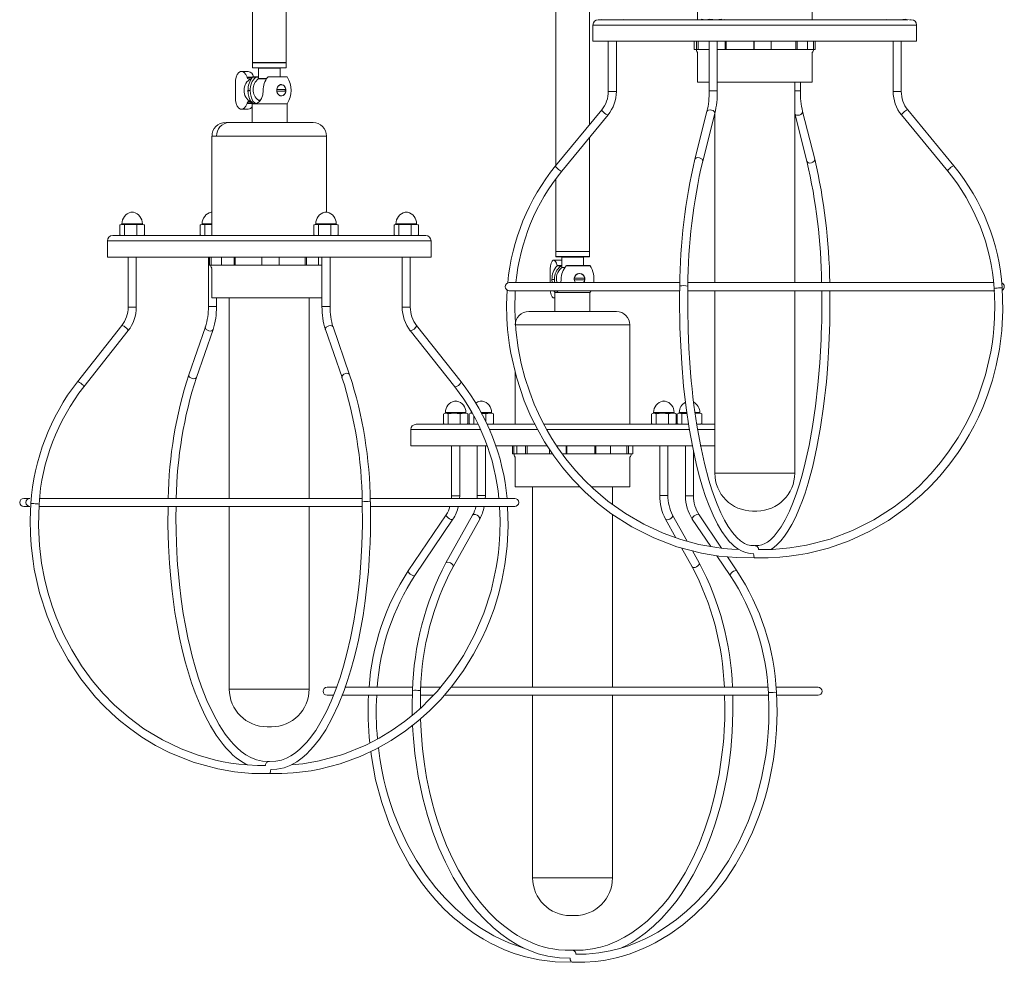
# Model space of a CAD drawing. Header units: millimetres. Extents: x -227 to 656, y -1099 to 55.
# Tile 1 of 5: x -227 to 138, y -1099 to -750. Entities that reach past the tile are written whole.
import ezdxf

# ---------------------------------------------------------------- set-up
doc = ezdxf.new("R2010")
doc.units = ezdxf.units.MM

msp = doc.modelspace()

# ---------------------------------------------------------------- linework, layer by layer
at = {"color": 7, "linetype": 'Continuous', "lineweight": 15}
for p, q in [((-140.37, -535.57), (-140.37, -765.57)), ((-127.87, -765.57), (-127.87, -535.57)), ((-27.91, -535.57), (-27.91, -803.85)), ((-15.41, -788.63), (-15.41, -535.57)), ((24.63, -712.83), (24.63, -749.66)), ((67.13, -749.66), (67.13, -712.83)), ((-14.12, -751.66), (-14.12, -757.66)), ((-12.12, -749.66), (32.23, -749.66)), ((-11.06, -749.61), (-10.89, -749.66)), ((-2.95, -749.66), (-2.78, -749.62)), ((27.62, -749.66), (26.04, -749.5)), ((26.34, -749.61), (26.52, -749.66)), ((29.21, -749.5), (27.62, -749.66)), ((31.43, -749.66), (29.21, -749.5)), ((33.66, -749.5), (31.43, -749.66)), ((32.24, -749.66), (102.65, -749.66)), ((34.46, -749.66), (34.63, -749.62)), ((94.54, -749.61), (94.72, -749.66)), ((101.85, -749.5), (99.63, -749.66)), ((102.49, -749.66), (101.85, -749.5)), ((102.82, -749.6), (102.49, -749.66)), ((102.65, -749.66), (102.82, -749.62)), ((103.28, -749.66), (103.88, -749.66)), ((105.88, -757.66), (105.88, -751.66)), ((105.88, -757.66), (-14.12, -757.66)), ((-8.42, -757.66), (-8.42, -776.23)), ((-5.42, -776.23), (-5.42, -757.66)), ((23.46, -757.66), (23.46, -760.66)), ((24.29, -757.66), (24.29, -760.66)), ((24.95, -760.66), (24.95, -757.66)), ((28.99, -757.66), (28.99, -776.03)), ((31.99, -776.03), (31.99, -757.66)), ((34.91, -757.66), (34.91, -760.66)), ((35.31, -760.66), (35.31, -757.66)), ((45.54, -760.66), (45.54, -757.66)), ((45.63, -757.66), (45.63, -760.66)), ((51.95, -757.66), (51.95, -760.66)), ((61.04, -760.66), (61.04, -757.66)), ((61.56, -757.66), (61.56, -760.66)), ((65.44, -757.66), (65.44, -760.66)), ((67.65, -760.66), (67.65, -757.66)), ((68.31, -757.66), (68.31, -760.66)), ((97.18, -757.66), (97.18, -776.23)), ((100.18, -776.23), (100.18, -757.66)), ((23.46, -760.66), (28.99, -760.66)), ((24.63, -761.88), (24.63, -772.83)), ((31.99, -760.66), (68.31, -760.66)), ((67.13, -772.83), (67.13, -761.88)), ((-127.87, -765.57), (-140.37, -765.57)), ((-140.37, -765.67), (-140.37, -767.47)), ((-127.87, -767.47), (-127.87, -765.67)), ((-141.9, -768.83), (-144.38, -768.83)), ((-127.97, -767.57), (-140.27, -767.57)), ((-138.12, -767.67), (-138.12, -771.52)), ((-130.12, -770.83), (-130.12, -767.67)), ((-146.65, -779.58), (-146.65, -772.09)), ((-142.34, -770.95), (-142.29, -771.11)), ((-141.8, -771.63), (-141.04, -771.63)), ((-139.05, -770.93), (-140.34, -770.93)), ((-140.13, -770.83), (-138.12, -770.83)), ((-134.37, -770.83), (-127.55, -770.83)), ((-129.62, -773.75), (-130.05, -773.75)), ((28.99, -772.83), (24.63, -772.83)), ((67.13, -772.83), (31.99, -772.83)), ((60.68, -847.16), (60.68, -772.83)), ((62.78, -776.03), (62.78, -772.83)), ((-141.98, -775.94), (-141.16, -775.94)), ((-131.34, -775.55), (-127.94, -775.55)), ((-127.94, -776.12), (-131.34, -776.12)), ((-128.18, -776.12), (-128.18, -775.55)), ((-142.29, -780.55), (-142.34, -780.71)), ((-141.04, -780.04), (-141.8, -780.04)), ((-140.5, -780.83), (-140.5, -787.83)), ((-140.5, -780.83), (-127.5, -780.83)), ((-137.47, -779.57), (-138.09, -779.57)), ((-130.05, -777.91), (-129.62, -777.91)), ((-127.5, -787.83), (-127.5, -780.83)), ((-144.38, -782.83), (-141.9, -782.83)), ((-10.84, -783.08), (-27.95, -803.9)), ((28.16, -783.72), (23.67, -801.42)), ((26.58, -802.16), (31.07, -784.46)), ((31.08, -784.41), (31.08, -847.16)), ((60.7, -784.46), (65.19, -802.16)), ((68.1, -801.42), (63.6, -783.72)), ((119.72, -803.9), (102.61, -783.08)), ((-150.09, -787.83), (-117.87, -787.83)), ((-25.63, -805.81), (-8.53, -784.98)), ((100.29, -784.98), (117.4, -805.81)), ((-155.37, -792.83), (-155.37, -829.66)), ((-112.87, -821.03), (-112.87, -792.83)), ((-15.41, -835.57), (-15.41, -793.36)), ((-27.91, -808.79), (-27.91, -835.57)), ((-189.48, -825.76), (-189.48, -829.5)), ((-188.9, -825.6), (-189.23, -825.69)), ((-188.9, -825.6), (-180.96, -825.6)), ((-188.74, -825.29), (-188.74, -825.6)), ((-187.72, -825.76), (-188.6, -825.6)), ((-187.72, -825.76), (-185.45, -825.6)), ((-187.72, -825.76), (-187.72, -829.5)), ((-185.45, -825.6), (-183.18, -825.76)), ((-183.18, -825.76), (-181.78, -825.6)), ((-183.18, -825.76), (-183.18, -829.5)), ((-181.78, -825.6), (-180.39, -825.76)), ((-181.12, -825.6), (-181.12, -825.29)), ((-180.63, -825.69), (-180.96, -825.6)), ((-180.39, -825.76), (-180.64, -825.72)), ((-180.39, -825.76), (-180.39, -829.5)), ((-159.72, -825.76), (-159.72, -829.5)), ((-159.15, -825.6), (-159.48, -825.69)), ((-159.15, -825.6), (-155.37, -825.6)), ((-158.99, -825.29), (-158.99, -825.6)), ((-157.97, -825.76), (-158.85, -825.6)), ((-157.97, -825.76), (-155.7, -825.6)), ((-157.97, -825.76), (-157.97, -829.5)), ((-155.7, -825.6), (-155.37, -825.62)), ((-117.61, -825.76), (-117.61, -829.5)), ((-117.03, -825.6), (-117.36, -825.69)), ((-117.03, -825.6), (-109.1, -825.6)), ((-116.87, -825.29), (-116.87, -825.6)), ((-115.85, -825.76), (-116.73, -825.6)), ((-115.85, -825.76), (-113.58, -825.6)), ((-115.85, -825.76), (-115.85, -829.5)), ((-113.58, -825.6), (-111.31, -825.76)), ((-111.31, -825.76), (-109.92, -825.6)), ((-111.31, -825.76), (-111.31, -829.5)), ((-109.92, -825.6), (-108.52, -825.76)), ((-109.25, -825.6), (-109.25, -825.29)), ((-108.76, -825.69), (-109.1, -825.6)), ((-108.52, -825.76), (-108.77, -825.72)), ((-108.52, -825.76), (-108.52, -829.5)), ((-87.86, -825.76), (-87.86, -829.5)), ((-87.28, -825.6), (-87.61, -825.69)), ((-87.28, -825.6), (-79.35, -825.6)), ((-87.12, -825.29), (-87.12, -825.6)), ((-86.1, -825.76), (-86.98, -825.6)), ((-86.1, -825.76), (-83.83, -825.6)), ((-86.1, -825.76), (-86.1, -829.5)), ((-83.83, -825.6), (-81.56, -825.76)), ((-81.56, -825.76), (-80.16, -825.6)), ((-81.56, -825.76), (-81.56, -829.5)), ((-80.16, -825.6), (-78.77, -825.76)), ((-79.5, -825.6), (-79.5, -825.29)), ((-79.01, -825.69), (-79.35, -825.6)), ((-78.77, -825.76), (-79.02, -825.72)), ((-78.77, -825.76), (-78.77, -829.5)), ((-194.12, -831.66), (-194.12, -837.66)), ((-192.12, -829.66), (-76.12, -829.66)), ((-189.23, -829.57), (-188.9, -829.66)), ((-188.6, -829.66), (-187.72, -829.5)), ((-188.43, -829.66), (-188.43, -829.68)), ((-180.96, -829.66), (-180.63, -829.57)), ((-180.64, -829.54), (-180.39, -829.5)), ((-159.48, -829.57), (-159.15, -829.66)), ((-117.36, -829.57), (-117.03, -829.66)), ((-113.58, -829.66), (-115.85, -829.5)), ((-111.31, -829.5), (-113.58, -829.66)), ((-109.92, -829.66), (-111.31, -829.5)), ((-108.52, -829.5), (-109.92, -829.66)), ((-109.1, -829.66), (-108.76, -829.57)), ((-108.77, -829.54), (-108.52, -829.5)), ((-87.61, -829.57), (-87.28, -829.66)), ((-79.35, -829.66), (-79.01, -829.57)), ((-79.02, -829.54), (-78.77, -829.5)), ((-74.12, -837.66), (-74.12, -831.66)), ((-15.41, -835.57), (-27.91, -835.57)), ((-27.91, -835.67), (-27.91, -837.47)), ((-15.41, -837.47), (-15.41, -835.67)), ((-74.12, -837.66), (-194.12, -837.66)), ((-186.43, -837.66), (-186.43, -856.23)), ((-183.43, -856.23), (-183.43, -837.66)), ((-156.68, -837.66), (-156.68, -856.03)), ((-156.39, -837.66), (-156.39, -840.66)), ((-156.25, -837.66), (-156.25, -840.66)), ((-155.58, -840.66), (-155.58, -837.66)), ((-151.77, -837.66), (-151.77, -840.66)), ((-147.16, -837.66), (-147.16, -840.66)), ((-146.7, -840.66), (-146.7, -837.66)), ((-136.82, -840.66), (-136.82, -837.66)), ((-136.81, -837.66), (-136.81, -840.66)), ((-130.43, -837.66), (-130.43, -840.66)), ((-120.76, -840.66), (-120.76, -837.66)), ((-120.28, -837.66), (-120.28, -840.66)), ((-115.87, -837.66), (-115.87, -840.66)), ((-114.56, -837.66), (-114.56, -856.03)), ((-111.56, -856.03), (-111.56, -837.66)), ((-84.81, -837.66), (-84.81, -856.23)), ((-81.81, -856.23), (-81.81, -837.66)), ((-25.83, -838.83), (-28.65, -838.83)), ((-15.51, -837.57), (-27.81, -837.57)), ((-25.83, -838.83), (-25.66, -838.86)), ((-25.66, -837.67), (-25.66, -841.52)), ((-17.66, -840.83), (-17.66, -837.67)), ((-156.39, -840.66), (-114.56, -840.66)), ((-155.37, -841.88), (-155.37, -852.83)), ((-30.02, -847.16), (-30.02, -842.09)), ((-25.97, -840.93), (-27.43, -840.93)), ((-27.17, -840.83), (-25.66, -840.83)), ((-23.7, -840.83), (-15.28, -840.83)), ((-29.25, -847.16), (-29.3, -845.94)), ((-29.3, -845.94), (-28.37, -845.94)), ((-28.31, -847.16), (-28.37, -845.94)), ((-25.89, -845.94), (-25.97, -847.16)), ((-21.18, -845.55), (-17.16, -845.55)), ((-17.16, -846.12), (-21.03, -846.12)), ((-19.08, -843.75), (-19.35, -843.75)), ((-17.3, -846.12), (-17.3, -845.55)), ((18.07, -847.16), (-45.12, -847.16)), ((-45.12, -850.16), (18.02, -850.16)), ((-15.23, -850.83), (-14.82, -850.16)), ((21.02, -850.16), (134.83, -850.16)), ((134.52, -847.16), (21.08, -847.16)), ((31.08, -850.16), (31.08, -917.83)), ((60.68, -917.83), (60.68, -850.16)), ((-114.56, -852.83), (-155.37, -852.83)), ((-153.68, -856.03), (-153.68, -852.83)), ((-148.92, -852.83), (-148.92, -927.16)), ((-119.32, -927.16), (-119.32, -852.83)), ((-28.65, -852.83), (-28.23, -852.83)), ((-28.23, -850.83), (-28.23, -857.83)), ((-28.23, -850.83), (-15.23, -850.83)), ((-15.23, -857.83), (-15.23, -850.83)), ((-37.91, -857.83), (-5.41, -857.83)), ((-188.77, -863.1), (-205.23, -883.93)), ((-202.88, -885.79), (-186.42, -864.96)), ((-157.79, -863.6), (-163.94, -881.29)), ((-161.1, -882.28), (-154.96, -864.58)), ((-113.29, -864.58), (-107.14, -882.28)), ((-104.31, -881.29), (-110.46, -863.6)), ((-81.83, -864.96), (-65.37, -885.79)), ((-63.01, -883.93), (-79.47, -863.1)), ((-42.91, -862.83), (-0.41, -862.83)), ((-0.41, -899.66), (-0.41, -862.83)), ((-42.91, -880.5), (-42.91, -899.66)), ((-69.55, -895.76), (-69.55, -899.5)), ((-68.99, -895.6), (-69.31, -895.68)), ((-69.3, -895.71), (-68.7, -895.6)), ((-61.05, -895.6), (-68.99, -895.6)), ((-68.83, -895.29), (-68.83, -895.6)), ((-68.7, -895.6), (-67.84, -895.76)), ((-67.84, -895.76), (-65.57, -895.6)), ((-67.84, -895.76), (-67.84, -899.5)), ((-65.57, -895.6), (-63.3, -895.76)), ((-63.3, -895.76), (-61.89, -895.6)), ((-63.3, -895.76), (-63.3, -899.5)), ((-61.21, -895.6), (-61.21, -895.29)), ((-60.73, -895.68), (-61.05, -895.6)), ((-60.48, -895.76), (-60.73, -895.71)), ((-60.48, -895.76), (-60.48, -899.5)), ((-60.03, -895.76), (-60.03, -899.5)), ((-59.46, -895.6), (-59.79, -895.68)), ((-59.78, -895.71), (-59.17, -895.6)), ((-59.46, -895.6), (-58.86, -895.6)), ((-59.29, -894.91), (-59.31, -895.29)), ((-59.31, -895.29), (-59.31, -895.6)), ((-58.32, -896.5), (-58.32, -899.5)), ((-51.53, -895.6), (-55.41, -895.6)), ((-55.39, -895.65), (-53.78, -895.76)), ((-53.78, -895.76), (-52.37, -895.6)), ((-53.78, -895.76), (-53.78, -898.78)), ((-51.69, -895.6), (-51.69, -895.29)), ((-51.21, -895.68), (-51.53, -895.6)), ((-50.96, -895.76), (-51.21, -895.71)), ((-50.96, -895.76), (-50.96, -899.5)), ((7.64, -895.76), (7.64, -899.5)), ((8.21, -895.6), (7.89, -895.68)), ((7.9, -895.71), (8.5, -895.6)), ((16.15, -895.6), (8.21, -895.6)), ((8.37, -895.29), (8.37, -895.6)), ((8.5, -895.6), (9.36, -895.76)), ((9.36, -895.76), (11.63, -895.6)), ((9.36, -895.76), (9.36, -899.5)), ((11.63, -895.6), (13.9, -895.76)), ((13.9, -895.76), (15.31, -895.6)), ((13.9, -895.76), (13.9, -899.5)), ((15.99, -895.6), (15.99, -895.29)), ((16.47, -895.68), (16.15, -895.6)), ((16.72, -895.76), (16.46, -895.71)), ((16.72, -895.76), (16.72, -899.5)), ((17.16, -895.76), (17.16, -899.5)), ((17.73, -895.6), (17.41, -895.68)), ((17.42, -895.71), (18.02, -895.6)), ((17.73, -895.6), (20.73, -895.6)), ((17.89, -895.29), (17.89, -895.6)), ((18.02, -895.6), (18.88, -895.76)), ((18.88, -895.76), (20.74, -895.63)), ((18.88, -895.76), (18.88, -899.5)), ((25.67, -895.6), (23.79, -895.6)), ((23.79, -895.72), (24.83, -895.6)), ((25.51, -895.6), (25.51, -895.29)), ((25.99, -895.68), (25.67, -895.6)), ((26.24, -895.76), (25.98, -895.71)), ((26.24, -895.76), (26.24, -899.5)), ((-79.66, -899.66), (-59.46, -899.66)), ((-69.3, -899.55), (-69.55, -899.5)), ((-69.31, -899.58), (-68.99, -899.66)), ((-61.05, -899.66), (-60.73, -899.58)), ((-60.73, -899.55), (-60.48, -899.5)), ((-59.79, -899.58), (-59.46, -899.66)), ((-59.17, -899.66), (-59.78, -899.55)), ((-59.41, -899.66), (-56.68, -899.66)), ((-58.32, -899.5), (-59.17, -899.66)), ((-56.7, -899.61), (-58.32, -899.5)), ((-53.43, -899.66), (-35.66, -899.66)), ((-51.53, -899.66), (-51.21, -899.58)), ((-51.21, -899.55), (-50.96, -899.5)), ((-32.33, -899.66), (21.35, -899.66)), ((7.9, -899.55), (7.64, -899.5)), ((7.89, -899.58), (8.21, -899.66)), ((16.15, -899.66), (16.47, -899.58)), ((16.46, -899.55), (16.72, -899.5)), ((17.42, -899.55), (17.16, -899.5)), ((17.41, -899.58), (17.73, -899.66)), ((21.15, -899.66), (18.88, -899.5)), ((24.83, -899.66), (24.35, -899.61)), ((24.41, -899.66), (25.67, -899.66)), ((25.67, -899.66), (25.99, -899.58)), ((25.98, -899.55), (26.24, -899.5)), ((26.27, -899.66), (31.08, -899.66)), ((-81.66, -901.66), (-81.66, -907.66)), ((-53.42, -907.66), (-81.66, -907.66)), ((-66.52, -907.66), (-66.52, -926.23)), ((-63.52, -926.23), (-63.52, -907.66)), ((-57, -907.66), (-57, -926.03)), ((-54, -926.03), (-54, -907.66)), ((-31.08, -907.66), (-50.19, -907.66)), ((-43.96, -907.66), (-43.96, -910.66)), ((-43.43, -907.66), (-43.43, -910.66)), ((-42.36, -907.66), (-42.36, -910.66)), ((-39.09, -907.66), (-39.09, -910.66)), ((-38.52, -910.66), (-38.52, -907.66)), ((22.87, -907.66), (-27.54, -907.66)), ((-24.01, -907.66), (-24.01, -910.66)), ((-23.84, -910.66), (-23.84, -907.66)), ((-13.36, -910.66), (-13.36, -907.66)), ((-13.02, -907.66), (-13.02, -910.66)), ((-7.55, -907.66), (-7.55, -910.66)), ((-1.56, -910.66), (-1.56, -907.66)), ((-0.92, -907.66), (-0.92, -910.66)), ((0.65, -907.66), (0.65, -910.66)), ((10.68, -907.66), (10.68, -926.03)), ((13.68, -926.03), (13.68, -907.66)), ((20.2, -907.66), (20.2, -926.23)), ((31.08, -907.66), (25.64, -907.66)), ((-43.96, -910.66), (-29.1, -910.66)), ((-42.91, -911.88), (-42.91, -922.83)), ((-30.19, -909), (-30.19, -910.66)), ((-25.4, -910.66), (0.65, -910.66)), ((-0.41, -922.83), (-0.41, -911.88)), ((23.2, -926.23), (23.2, -909.86)), ((-18.94, -922.83), (-42.91, -922.83)), ((-36.46, -922.83), (-36.46, -997.16)), ((-0.41, -922.83), (-14.68, -922.83)), ((-6.86, -929.35), (-6.86, -922.83)), ((-63.57, -927.16), (-63.52, -926.23)), ((-222.82, -927.16), (-225.12, -927.16)), ((-225.12, -930.16), (-222.82, -930.16)), ((-219.58, -930.16), (-99.58, -930.16)), ((-99.61, -927.16), (-219.45, -927.16)), ((-148.92, -930.16), (-148.92, -997.83)), ((-119.32, -997.83), (-119.32, -930.16)), ((-43.12, -927.16), (-96.62, -927.16)), ((-96.58, -930.16), (-43.12, -930.16)), ((-68.53, -933.19), (-82.58, -954.02)), ((-58.72, -933.36), (-68.6, -951.06)), ((-6.86, -997.16), (-6.86, -933.1)), ((20.79, -943.01), (15.41, -933.36)), ((33.6, -945.62), (25.22, -933.19)), ((46.68, -931.83), (45.08, -931.83)), ((-80.09, -955.7), (-66.04, -934.87)), ((-65.98, -952.52), (-56.1, -934.82)), ((12.79, -934.82), (16.64, -941.73)), ((22.73, -934.87), (29.59, -945.04)), ((18.76, -945.53), (22.66, -952.52)), ((25.28, -951.06), (22.79, -946.58)), ((31.86, -948.41), (36.78, -955.7)), ((39.26, -954.02), (35.74, -948.8)), ((-109.18, -997.16), (-112.66, -997.16)), ((-81.03, -997.16), (-106.05, -997.16)), ((-78.09, -1004.95), (-77.99, -998.47)), ((-70.73, -997.16), (-77.94, -997.16)), ((50.88, -997.16), (-66.74, -997.16)), ((69.34, -997.16), (53.91, -997.16)), ((-112.66, -1000.16), (-110.39, -1000.16)), ((-107.16, -1000.16), (-81.06, -1000.16)), ((-78.1, -1000.16), (-73.33, -1000.16)), ((-69.31, -1000.16), (51.04, -1000.16)), ((-36.46, -1000.16), (-36.46, -1067.83)), ((-6.86, -1067.83), (-6.86, -1000.16)), ((54.11, -1000.16), (69.34, -1000.16)), ((-133.32, -1011.83), (-134.92, -1011.83)), ((-20.86, -1081.83), (-22.46, -1081.83))]:
    msp.add_line(p, q, dxfattribs=at)
at = {"color": 8, "linetype": 'Continuous', "lineweight": 15}
for p, q in [((105.88, -751.66), (-14.12, -751.66)), ((-127.87, -765.67), (-140.37, -765.67)), ((-140.37, -767.47), (-127.87, -767.47)), ((-130.12, -767.67), (-138.12, -767.67)), ((-140.35, -770.95), (-142.34, -770.95)), ((-140.44, -771.11), (-142.29, -771.11)), ((-138.12, -770.99), (-139.08, -770.99)), ((-135.14, -771.6), (-138.16, -771.6)), ((-138.12, -771.52), (-135.1, -771.52)), ((-127.47, -770.88), (-134.62, -770.88)), ((-5.42, -776.23), (-8.42, -776.23)), ((31.99, -776.03), (28.99, -776.03)), ((60.68, -776.03), (62.78, -776.03)), ((97.18, -776.23), (100.18, -776.23)), ((-140.58, -780.71), (-142.34, -780.71)), ((-140.68, -780.55), (-142.29, -780.55)), ((-138.15, -779.55), (-137.47, -779.55)), ((63.59, -784.09), (63.6, -783.72)), ((-155.37, -792.83), (-112.87, -792.83)), ((68.08, -801.79), (68.1, -801.42)), ((-184.48, -821.08), (-185.38, -821.08)), ((-155.37, -821.08), (-155.63, -821.08)), ((-112.61, -821.08), (-113.52, -821.08)), ((-82.86, -821.08), (-83.77, -821.08)), ((-181.12, -825.29), (-188.74, -825.29)), ((-155.37, -825.29), (-158.99, -825.29)), ((-109.25, -825.29), (-116.87, -825.29)), ((-79.5, -825.29), (-87.12, -825.29)), ((-74.12, -831.66), (-194.12, -831.66)), ((-15.41, -835.67), (-27.91, -835.67)), ((-27.91, -837.47), (-15.41, -837.47)), ((-17.66, -837.67), (-25.66, -837.67)), ((-25.66, -840.99), (-26, -840.99)), ((-24.58, -841.6), (-25.7, -841.6)), ((-25.66, -841.52), (-24.48, -841.52)), ((-15.2, -840.88), (-23.95, -840.88)), ((-183.43, -856.23), (-186.43, -856.23)), ((-156.68, -856.03), (-153.68, -856.03)), ((-111.56, -856.03), (-114.56, -856.03)), ((-84.81, -856.23), (-81.81, -856.23)), ((-64.56, -891.08), (-65.47, -891.08)), ((-55.04, -891.08), (-55.95, -891.08)), ((12.63, -891.08), (11.73, -891.08)), ((-61.21, -895.29), (-68.83, -895.29)), ((-59.04, -895.29), (-59.31, -895.29)), ((-51.69, -895.29), (-55.58, -895.29)), ((15.99, -895.29), (8.37, -895.29)), ((20.69, -895.29), (17.89, -895.29)), ((25.51, -895.29), (23.75, -895.29)), ((-55.79, -901.66), (-81.66, -901.66)), ((-34.69, -901.66), (-52.55, -901.66)), ((21.76, -901.66), (-31.22, -901.66)), ((31.08, -901.66), (24.77, -901.66)), ((31.08, -917.83), (60.68, -917.83)), ((-63.52, -926.23), (-66.52, -926.23)), ((-54, -926.03), (-57, -926.03)), ((10.68, -926.03), (13.68, -926.03)), ((20.2, -926.23), (23.2, -926.23)), ((-148.92, -997.83), (-119.32, -997.83)), ((-36.46, -1067.83), (-6.86, -1067.83))]:
    msp.add_line(p, q, dxfattribs=at)
at = {"color": 7, "linetype": 'Continuous', "lineweight": 15, "flags": 128}
for points in [[(24.11, -760.66), (24.34, -761.45), (24.63, -761.82)], [(-146.65, -772.09), (-146.4, -770.92), (-145.97, -769.95), (-145.39, -769.24), (-144.72, -768.88), (-144.01, -768.88), (-143.35, -769.26), (-142.77, -769.97), (-142.34, -770.95)], [(-140.34, -770.93), (-140.3, -770.89), (-140.28, -770.88)], [(-134.62, -770.88), (-134.68, -770.92), (-134.69, -770.93)], [(-130.85, -777.3), (-131.18, -776.73), (-131.34, -776.05), (-131.31, -775.36), (-131.08, -774.71), (-130.68, -774.2), (-130.17, -773.86), (-129.6, -773.75), (-129.04, -773.88), (-128.54, -774.22), (-128.17, -774.75), (-127.96, -775.4), (-127.93, -776.09), (-128.1, -776.76), (-128.43, -777.33), (-128.9, -777.72), (-129.45, -777.9), (-130.03, -777.85), (-130.56, -777.58), (-130.85, -777.3)], [(-131.34, -775.55), (-131.23, -775.08), (-130.93, -774.48), (-130.48, -774.03), (-129.94, -773.79), (-129.36, -773.78), (-128.82, -774), (-128.37, -774.42), (-128.06, -775.01), (-127.94, -775.55)], [(-141.9, -777.14), (-141.91, -777.1), (-142.06, -775.83)], [(-139.41, -780.74), (-140.26, -780.54), (-140.99, -779.82), (-141.55, -778.65), (-141.89, -777.18), (-141.98, -775.94)], [(-139.38, -780.6), (-140.21, -779.81), (-140.75, -778.65), (-141.07, -777.18), (-141.16, -775.94)], [(-136.33, -775.94), (-136.49, -777.52), (-136.98, -778.93), (-137.73, -780), (-138.65, -780.63), (-139.41, -780.74)], [(-131.34, -776.12), (-131.35, -775.76), (-131.34, -775.55)], [(-131.34, -776.12), (-131.33, -775.83), (-131.34, -775.55)], [(-127.94, -776.12), (-127.98, -776.38), (-128.22, -777.01), (-128.61, -777.51), (-129.12, -777.83), (-129.69, -777.91), (-130.26, -777.76), (-130.58, -777.56), (-131.01, -777.08), (-131.27, -776.45), (-131.34, -776.12)], [(-127.94, -775.55), (-127.93, -775.83), (-127.94, -776.12)], [(-127.94, -775.55), (-127.92, -775.69), (-127.94, -776.12)], [(-142.34, -780.71), (-142.77, -781.7), (-143.35, -782.41), (-144.01, -782.78), (-144.72, -782.79), (-145.39, -782.42), (-145.97, -781.72), (-146.4, -780.74), (-146.65, -779.58)], [(-141.03, -780.03), (-141.03, -780.04), (-141.01, -780.05)], [(-188.6, -825.6), (-189.28, -825.7), (-189.48, -825.76)], [(-158.85, -825.6), (-159.53, -825.7), (-159.72, -825.76)], [(-116.73, -825.6), (-117.41, -825.7), (-117.61, -825.76)], [(-86.98, -825.6), (-87.66, -825.7), (-87.86, -825.76)], [(-189.48, -829.5), (-189.28, -829.56), (-188.6, -829.66)], [(-159.72, -829.5), (-159.53, -829.56), (-159.48, -829.57)], [(-117.61, -829.5), (-117.41, -829.56), (-117.36, -829.57)], [(-87.86, -829.5), (-87.66, -829.56), (-87.61, -829.57)], [(-30.02, -842.09), (-29.87, -840.92), (-29.61, -839.95), (-29.26, -839.24), (-28.85, -838.88), (-28.43, -838.88), (-28.03, -839.26), (-27.68, -839.97), (-27.42, -840.95)], [(-155.89, -840.66), (-155.67, -841.45), (-155.37, -841.82)], [(-27.43, -840.93), (-27.39, -840.89), (-27.37, -840.88)], [(-26.02, -840.83), (-26.02, -840.83), (-26.01, -840.84), (-25.99, -840.85), (-25.98, -840.87), (-25.97, -840.9), (-25.97, -840.93)], [(-23.95, -840.88), (-24.01, -840.92), (-24.02, -840.93)], [(-29.4, -845.83), (-29.23, -847.1), (-29.21, -847.16)], [(-21.03, -846.12), (-21.05, -845.76), (-21.03, -845.55)], [(-20.56, -847.18), (-20.86, -846.73), (-21.04, -846.05), (-21, -845.36), (-20.74, -844.71), (-20.29, -844.2), (-19.71, -843.86), (-19.06, -843.75), (-18.42, -843.88), (-17.85, -844.22), (-17.42, -844.75), (-17.18, -845.4), (-17.15, -846.09), (-17.34, -846.76), (-17.62, -847.16)], [(-21.03, -846.12), (-21.03, -845.83), (-21.03, -845.55)], [(-17.16, -845.55), (-17.16, -845.83), (-17.16, -846.12)], [(-17.16, -845.55), (-17.14, -845.69), (-17.16, -846.12)], [(-45.89, -849.91), (-46.11, -855.29), (-46.01, -860.43), (-45.74, -864.48), (-45.43, -867.53), (-45.04, -870.43), (-44.56, -873.36), (-42.51, -882.24), (-39.58, -891), (-37.1, -896.8), (-34.72, -901.53), (-32.03, -906.22), (-28.62, -911.38), (-25.3, -915.79), (-21.54, -920.18), (-17.16, -924.67), (-12.4, -928.9), (-7.45, -932.72), (0.3, -937.7), (8.47, -941.83), (17.02, -945.08), (26.14, -947.46), (32.54, -948.52), (39.21, -949.1), (46.12, -949.16)], [(40, -946.11), (37.39, -945.99), (34.11, -945.68), (31.05, -945.28), (28.08, -944.78), (25.19, -944.19), (18.5, -942.4), (11.97, -940.05), (4.79, -936.74), (-2.07, -932.76), (-8.54, -928.16), (-14.03, -923.49), (-17.11, -920.5), (-20.52, -916.82), (-24.11, -912.45), (-27.07, -908.35), (-29.31, -904.91), (-31.03, -902.01), (-32.76, -898.82), (-34.31, -895.69), (-35.86, -892.2), (-37.57, -887.82), (-39.35, -882.36), (-40.7, -877.19), (-41.87, -871.28), (-42.72, -864.64), (-43.1, -857.29), (-42.89, -850.16)], [(-28.23, -852.64), (-28.43, -852.78), (-28.85, -852.79), (-29.26, -852.42), (-29.61, -851.72), (-29.87, -850.74), (-29.96, -850.16)], [(-27.89, -850.74), (-28.38, -850.54), (-28.58, -850.17)], [(-27.01, -850.21), (-27.42, -850.63), (-27.89, -850.74)], [(18.07, -848.38), (18.02, -852.27), (18.01, -855.28), (18.03, -857.43), (18.05, -859.42), (18.09, -861.55), (18.14, -863.81), (18.22, -866.17), (18.31, -868.48), (18.8, -877.18), (19.51, -885.49), (20.43, -893.52), (21.57, -901.22), (22.86, -908.32), (24.31, -914.89), (25.4, -919.13), (26.53, -922.99), (27.67, -926.45), (28.94, -929.88), (30.43, -933.39), (32.06, -936.68), (33.7, -939.45), (35.25, -941.65), (36.55, -943.2), (37.24, -943.93), (38.27, -944.87), (39.65, -945.91), (40.93, -946.65), (42.44, -947.27), (44.16, -947.64), (45.54, -947.65)], [(45.78, -944.66), (44.37, -944.64), (43.16, -944.35), (42.13, -943.9), (41.29, -943.4), (40.58, -942.88), (39.21, -941.65), (37.6, -939.78), (36.03, -937.53), (34.68, -935.22), (33.33, -932.52), (31.94, -929.32), (30.96, -926.75), (29.99, -923.97), (28.9, -920.44), (27.25, -914.27), (25.72, -907.34), (24.42, -900.05), (23.33, -892.55), (22.96, -889.54), (22.63, -886.53), (22.33, -883.54), (22.06, -880.49), (21.79, -876.87), (21.45, -871.39), (21.17, -864.81), (21.02, -857.15), (21.07, -848.44)], [(45.65, -949.16), (50.8, -949.17), (55.11, -948.94), (58.67, -948.59), (62.04, -948.11), (65.31, -947.53), (73.21, -945.55), (80.9, -942.84), (88.33, -939.42), (95.42, -935.31), (102.1, -930.56), (107.79, -925.73), (110.97, -922.66), (114.48, -918.87), (118.18, -914.36), (121.27, -910.12), (123.59, -906.54), (125.38, -903.55), (127.16, -900.26), (128.76, -897.02), (130.37, -893.42), (132.13, -888.9), (133.98, -883.27), (135.38, -877.92), (136.59, -871.82), (137.47, -864.96), (137.87, -857.36), (137.62, -849.05)], [(70.72, -850.16), (70.75, -852.28), (70.75, -855.25), (70.74, -857.38), (70.72, -859.34), (70.68, -861.43), (70.63, -863.66), (70.55, -865.98), (70.46, -868.27), (69.98, -876.85), (69.29, -885.03), (68.38, -892.95), (67.28, -900.51), (66.01, -907.5), (64.6, -913.94), (63.54, -918.09), (62.44, -921.88), (61.34, -925.26), (60.12, -928.56), (58.71, -931.92), (57.17, -935.06), (55.64, -937.68), (54.22, -939.72), (53.05, -941.13), (52.47, -941.73), (51.65, -942.5), (50.59, -943.33), (49.63, -943.9), (48.54, -944.37), (47.33, -944.65), (45.98, -944.66)], [(134.63, -849.27), (134.87, -855.29), (134.78, -860.27), (134.53, -864.2), (134.22, -867.15), (133.85, -869.95), (133.38, -872.78), (131.4, -881.36), (128.59, -889.83), (126.19, -895.44), (123.89, -900.04), (121.3, -904.56), (118, -909.56), (114.78, -913.84), (111.15, -918.09), (106.92, -922.44), (102.32, -926.54), (97.53, -930.24), (90.03, -935.07), (82.13, -939.07), (73.86, -942.21), (65.05, -944.52), (58.86, -945.54), (52.42, -946.1), (47.32, -946.14)], [(51.78, -946.11), (52.06, -945.95), (52.96, -945.3), (54.17, -944.26), (55.49, -942.9), (56.89, -941.16), (58.17, -939.3), (59.63, -936.81), (61.05, -934.01), (62.51, -930.67), (63.56, -927.95), (64.54, -925.15), (65.67, -921.56), (67.37, -915.26), (68.93, -908.18), (70.28, -900.75), (71.39, -893.11), (71.76, -890.05), (72.1, -886.99), (72.41, -883.94), (72.68, -880.85), (72.96, -877.2), (73.24, -872.85), (73.49, -867.79), (73.67, -862.02), (73.75, -855.54), (73.71, -850.16)], [(-61.89, -895.6), (-60.79, -895.7), (-60.48, -895.76)], [(-52.37, -895.6), (-51.27, -895.7), (-50.96, -895.76)], [(15.31, -895.6), (16.4, -895.7), (16.72, -895.76)], [(24.83, -895.6), (25.93, -895.7), (26.24, -895.76)], [(26.24, -899.5), (25.93, -899.56), (24.83, -899.66)], [(-43.43, -910.66), (-43.21, -911.45), (-42.91, -911.82)], [(-66.52, -926.23), (-66.55, -927.15), (-66.55, -927.16)], [(-57, -926.03), (-57.02, -926.97), (-57.04, -927.16)], [(-54.05, -927.16), (-54, -926.3), (-54, -926.03)], [(-222.46, -929.06), (-222.7, -935.28), (-222.61, -940.43), (-222.35, -944.47), (-222.05, -947.52), (-221.67, -950.41), (-221.21, -953.35), (-219.24, -962.22), (-216.47, -970.85), (-212.93, -979.15), (-208.69, -986.98), (-203.97, -994.06), (-198.5, -1000.8), (-195.43, -1004.06), (-192.64, -1006.76), (-189.71, -1009.36), (-185.96, -1012.36), (-181.32, -1015.64), (-176.26, -1018.72), (-171.18, -1021.35), (-162.32, -1024.94), (-153.2, -1027.45), (-146.97, -1028.52), (-140.55, -1029.1), (-133.89, -1029.16)], [(-135.49, -1026.16), (-138.48, -1026.18), (-142.29, -1025.99), (-145.44, -1025.68), (-148.38, -1025.29), (-151.23, -1024.79), (-154.02, -1024.19), (-160.45, -1022.4), (-166.73, -1020.06), (-173.68, -1016.71), (-180.55, -1012.54), (-186.32, -1008.27), (-191.55, -1003.67), (-195.67, -999.45), (-199.75, -994.65), (-203.72, -989.19), (-207.33, -983.36), (-210.27, -977.76), (-211.8, -974.42), (-213.14, -971.16), (-214.62, -967.09), (-216.22, -961.89), (-217.45, -956.89), (-218.54, -951.11), (-219.33, -944.57), (-219.69, -937.27), (-219.46, -929.27)], [(-171.63, -930.16), (-171.68, -936.97), (-171.48, -944.6), (-171.11, -951.25), (-170.64, -956.89), (-170.15, -961.55), (-169.65, -965.5), (-169.07, -969.45), (-168.4, -973.44), (-167.37, -978.8), (-166.23, -983.84), (-165.12, -988.17), (-164.06, -991.85), (-162.9, -995.5), (-161.55, -999.28), (-159.76, -1003.72), (-157.92, -1007.71), (-155.94, -1011.44), (-153.74, -1014.99), (-151.25, -1018.37), (-150.18, -1019.64), (-149.36, -1020.54), (-148.53, -1021.38), (-147.55, -1022.31), (-146.37, -1023.31), (-144.79, -1024.49), (-142.77, -1025.71), (-142.11, -1025.99)], [(-134.16, -1024.66), (-136.6, -1024.61), (-138.86, -1024.11), (-140.94, -1023.27), (-142.84, -1022.18), (-144.53, -1020.94), (-146.01, -1019.65), (-147.26, -1018.39), (-148.41, -1017.11), (-150.43, -1014.51), (-152.63, -1011.15), (-154.96, -1006.93), (-157.22, -1002.05), (-159.18, -997.05), (-160.43, -993.41), (-161.62, -989.54), (-162.68, -985.68), (-163.47, -982.47), (-164.3, -978.8), (-165.19, -974.32), (-165.98, -969.78), (-166.76, -964.49), (-167.41, -959.09), (-167.9, -953.85), (-168.07, -951.74), (-168.21, -949.66), (-168.37, -946.97), (-168.53, -943.5), (-168.65, -939.26), (-168.69, -934.24), (-168.64, -930.16)], [(-134.35, -1029.16), (-129.39, -1029.17), (-125.24, -1028.94), (-121.81, -1028.59), (-118.57, -1028.11), (-115.42, -1027.53), (-107.81, -1025.55), (-100.4, -1022.84), (-94.64, -1020.15), (-88.87, -1016.88), (-83.55, -1013.3), (-79.01, -1009.75), (-74.69, -1005.9), (-70.42, -1001.54), (-66.2, -996.58), (-62.08, -990.94), (-58.34, -984.91), (-55.3, -979.11), (-53.71, -975.65), (-52.32, -972.29), (-50.79, -968.1), (-49.15, -962.73), (-47.87, -957.57), (-46.75, -951.61), (-45.93, -944.86), (-45.55, -937.33), (-45.76, -930.16)], [(-99.63, -928.45), (-99.56, -936.87), (-99.75, -944.36), (-100.12, -950.88), (-100.57, -956.43), (-101.06, -961.03), (-101.54, -964.9), (-102.1, -968.76), (-102.75, -972.66), (-103.98, -978.95), (-105.31, -984.66), (-106.58, -989.38), (-107.87, -993.58), (-109.41, -997.98), (-111.14, -1002.31), (-112.92, -1006.19), (-114.81, -1009.76), (-116.88, -1013.15), (-119.21, -1016.35), (-120.23, -1017.56), (-121.01, -1018.42), (-121.76, -1019.19), (-122.64, -1020.02), (-123.68, -1020.91), (-124.79, -1021.76), (-126.15, -1022.65), (-127.77, -1023.49), (-129.63, -1024.18), (-131.73, -1024.62), (-134.09, -1024.66)], [(-133.55, -1027.64), (-131.32, -1027.59), (-128.58, -1027), (-126.1, -1026.02), (-123.88, -1024.77), (-121.95, -1023.37), (-120.28, -1021.93), (-118.89, -1020.54), (-117.65, -1019.17), (-115.51, -1016.43), (-113.19, -1012.93), (-110.76, -1008.57), (-108.4, -1003.53), (-106.36, -998.38), (-105.07, -994.67), (-103.85, -990.72), (-102.74, -986.74), (-101.91, -983.42), (-101.08, -979.73), (-100.16, -975.18), (-99.35, -970.52), (-98.54, -965.11), (-97.88, -959.6), (-97.36, -954.23), (-97.19, -952.07), (-97.05, -949.95), (-96.89, -947.23), (-96.73, -943.72), (-96.6, -939.4), (-96.55, -934.28), (-96.63, -928.37)], [(-48.75, -930.16), (-48.55, -935.29), (-48.64, -940.28), (-48.88, -944.21), (-49.18, -947.17), (-49.54, -949.97), (-49.99, -952.8), (-51.89, -961.39), (-54.57, -969.75), (-57.99, -977.79), (-62.09, -985.36), (-66.65, -992.21), (-71.92, -998.73), (-74.89, -1001.89), (-77.6, -1004.52), (-80.41, -1007.01), (-84.02, -1009.91), (-88.49, -1013.07), (-93.37, -1016.06), (-98.27, -1018.6), (-106.83, -1022.08), (-115.63, -1024.5), (-121.64, -1025.54), (-125.94, -1025.93)], [(45.46, -947.66), (45.46, -947.69), (45.49, -948.19), (45.56, -948.62), (45.67, -948.95), (45.8, -949.13), (45.88, -949.14)], [(-80.99, -998.35), (-81.12, -1004.29), (-81.07, -1007.54)], [(-21.87, -1099.15), (-17.18, -1099.15), (-13.26, -1098.86), (-10.12, -1098.43), (-7.73, -1097.99), (-5.53, -1097.5), (-3.21, -1096.88), (-0.28, -1095.96), (2.44, -1094.96), (4.55, -1094.08), (6.47, -1093.2), (8.91, -1091.98), (14.36, -1088.76), (19.18, -1085.3), (23.72, -1081.46), (27.78, -1077.46), (31.33, -1073.45), (35.05, -1068.64), (38.78, -1063.01), (42.12, -1057.07), (45.04, -1050.92), (47.53, -1044.67), (48.6, -1041.53), (49.57, -1038.4), (50.44, -1035.29), (51.21, -1032.14), (52, -1028.43), (52.77, -1024.01), (53.46, -1018.86), (53.95, -1012.98), (54.15, -1006.37), (53.94, -999.07)], [(50.95, -999.25), (51.15, -1005.15), (51.08, -1010.07), (50.88, -1013.97), (50.64, -1016.92), (50.35, -1019.65), (49.98, -1022.42), (48.43, -1030.82), (46.25, -1039.02), (43.47, -1046.91), (40.1, -1054.42), (36.2, -1061.47), (31.98, -1067.76), (29.45, -1071.02), (26.83, -1074.06), (23.93, -1077.11), (20.63, -1080.21), (16.89, -1083.28), (13.2, -1085.93), (9.93, -1087.97), (7.46, -1089.35), (5.21, -1090.48), (2.46, -1091.71), (-0.94, -1093.01), (-4.12, -1094.02), (-7.77, -1094.93), (-11.93, -1095.67), (-16.6, -1096.12), (-20.48, -1096.15)], [(34.71, -1000.16), (34.8, -1004.27), (34.73, -1009.1), (34.56, -1012.97), (34.37, -1015.89), (34.14, -1018.56), (33.85, -1021.27), (32.66, -1029.48), (31, -1037.5), (29.34, -1043.71), (27.4, -1049.7), (25.23, -1055.34), (22.88, -1060.57), (20.07, -1065.94), (17.88, -1069.59), (15.88, -1072.59), (13.97, -1075.19), (11.66, -1078.03), (8.88, -1081.07), (5.93, -1083.89), (3.2, -1086.15), (0.34, -1088.2), (-2.42, -1089.88), (-5.2, -1091.31), (-6.75, -1091.99), (-8.77, -1092.75), (-11.27, -1093.52), (-14.26, -1094.19), (-17.74, -1094.62), (-21.71, -1094.66)], [(-3.52, -1093.83), (-1.66, -1092.89), (0.25, -1091.8), (2.1, -1090.63), (5.24, -1088.36), (8.28, -1085.81), (11.25, -1082.93), (14.2, -1079.67), (16.68, -1076.57), (18.54, -1074.02), (20.71, -1070.73), (23.1, -1066.68), (25.45, -1062.15), (27.72, -1057.16), (29.69, -1052.18), (31.33, -1047.44), (32.36, -1044.06), (33.27, -1040.75), (34.29, -1036.58), (35.38, -1031.28), (36.23, -1026.2), (36.97, -1020.36), (37.52, -1013.76), (37.79, -1006.41), (37.7, -1000.16)], [(-21.6, -1094.66), (-24.42, -1094.68), (-26.86, -1094.5), (-28.93, -1094.21), (-30.63, -1093.87), (-32.56, -1093.38), (-34.16, -1092.89), (-35.5, -1092.41), (-36.9, -1091.85), (-38.52, -1091.11), (-40.33, -1090.19), (-42.12, -1089.17), (-43.86, -1088.06), (-46.82, -1085.91), (-49.7, -1083.48), (-52.53, -1080.73), (-55.35, -1077.58), (-57.7, -1074.64), (-59.48, -1072.17), (-61.6, -1068.95), (-63.9, -1065.02), (-66.17, -1060.63), (-68.36, -1055.79), (-70.25, -1050.97), (-71.83, -1046.38), (-72.83, -1043.11), (-73.71, -1039.88), (-74.71, -1035.79), (-75.77, -1030.61), (-76.59, -1025.65), (-77.31, -1019.95), (-77.85, -1013.5), (-78.02, -1008.87)], [(-80.96, -1011.27), (-80.87, -1013.18), (-80.67, -1016.17), (-80.43, -1018.91), (-80.14, -1021.68), (-78.91, -1030.11), (-77.19, -1038.34), (-75.48, -1044.72), (-73.48, -1050.87), (-71.24, -1056.68), (-68.8, -1062.08), (-65.87, -1067.65), (-63.6, -1071.4), (-61.54, -1074.47), (-59.54, -1077.18), (-57.1, -1080.16), (-54.17, -1083.34), (-51.09, -1086.26), (-48.23, -1088.62), (-45.21, -1090.77), (-42.28, -1092.55), (-39.32, -1094.06), (-37.25, -1094.95), (-34.45, -1095.95), (-30.88, -1096.89), (-26.55, -1097.55), (-22.58, -1097.63)], [(-96.51, -1021.02), (-96.26, -1022.86), (-94.67, -1031.49), (-92.43, -1039.92), (-89.56, -1048.04), (-86.09, -1055.78), (-82.06, -1063.06), (-77.69, -1069.56), (-75.07, -1072.94), (-72.35, -1076.1), (-69.33, -1079.27), (-65.88, -1082.49), (-61.99, -1085.69), (-58.14, -1088.45), (-54.73, -1090.58), (-52.14, -1092.02), (-49.8, -1093.2), (-46.9, -1094.49), (-43.34, -1095.85), (-39.08, -1097.16), (-34.03, -1098.29), (-28.14, -1099.03), (-21.44, -1099.15)], [(-39.69, -1093.87), (-42.11, -1093.1), (-44.69, -1092.15), (-46.7, -1091.32), (-48.53, -1090.47), (-50.88, -1089.29), (-56.08, -1086.21), (-60.7, -1082.89), (-65.05, -1079.21), (-68.95, -1075.37), (-72.37, -1071.51), (-75.95, -1066.86), (-79.55, -1061.41), (-82.79, -1055.66), (-85.62, -1049.7), (-88.03, -1043.63), (-89.07, -1040.59), (-90.01, -1037.54), (-90.85, -1034.51), (-91.6, -1031.45), (-92.37, -1027.84), (-93.13, -1023.54), (-93.65, -1019.59)], [(-133.55, -1027.66), (-133.55, -1027.69), (-133.59, -1028.19), (-133.68, -1028.62), (-133.83, -1028.95), (-134.01, -1029.13), (-134.12, -1029.14)], [(-22.58, -1097.66), (-22.58, -1097.69), (-22.52, -1098.19), (-22.37, -1098.62), (-22.13, -1098.95), (-21.84, -1099.13), (-21.68, -1099.14)]]:
    msp.add_lwpolyline(points, dxfattribs=at)
at = {"color": 8, "linetype": 'Continuous', "lineweight": 15, "flags": 128}
for points in [[(-10.1, -784.03), (-10.49, -783.66), (-10.76, -783.34), (-10.86, -783.13), (-10.84, -783.08)], [(31.07, -784.46), (31.06, -784.09), (30.83, -783.71), (30.41, -783.38), (29.88, -783.16), (29.31, -783.08), (28.78, -783.16), (28.38, -783.38), (28.17, -783.71), (28.16, -783.72)], [(60.7, -784.46), (60.7, -784.48), (60.91, -784.81), (61.31, -785.02), (61.84, -785.1), (62.41, -785.02), (62.95, -784.81), (63.36, -784.48), (63.59, -784.09)], [(100.29, -784.98), (100.28, -784.93), (100.38, -784.72), (100.65, -784.4), (101.03, -784.03)], [(26.58, -802.16), (26.56, -801.79), (26.33, -801.4), (25.92, -801.07), (25.39, -800.86), (24.81, -800.78), (24.28, -800.86), (23.88, -801.07), (23.67, -801.4), (23.67, -801.42)], [(65.19, -802.16), (65.2, -802.17), (65.41, -802.5), (65.81, -802.72), (66.33, -802.8), (66.91, -802.72), (67.44, -802.5), (67.86, -802.17), (68.08, -801.79)], [(-27.21, -804.86), (-27.6, -804.48), (-27.86, -804.17), (-27.96, -803.96), (-27.95, -803.9)], [(117.4, -805.81), (117.39, -805.76), (117.49, -805.55), (117.75, -805.23), (118.14, -804.86)], [(-187.02, -864.03), (-187.47, -863.66), (-187.93, -863.34), (-188.35, -863.13), (-188.65, -863.05), (-188.77, -863.1)], [(-186.42, -864.96), (-186.4, -864.93), (-186.44, -864.72), (-186.66, -864.4), (-187.02, -864.03)], [(-157.79, -863.6), (-157.82, -863.71), (-157.76, -864.09), (-157.49, -864.48), (-157.05, -864.81), (-156.51, -865.02), (-155.95, -865.1), (-155.45, -865.02), (-155.09, -864.81), (-154.96, -864.59)], [(-110.46, -863.6), (-110.59, -863.38), (-110.95, -863.16), (-111.45, -863.08), (-112.01, -863.16), (-112.55, -863.38), (-112.99, -863.71), (-113.26, -864.09), (-113.32, -864.48), (-113.29, -864.58)], [(-80.08, -864.03), (-79.72, -863.66), (-79.5, -863.34), (-79.46, -863.13), (-79.47, -863.1)], [(-163.94, -881.29), (-163.96, -881.4), (-163.91, -881.79), (-163.64, -882.17), (-163.2, -882.5), (-162.66, -882.72), (-162.1, -882.8), (-161.6, -882.72), (-161.24, -882.5), (-161.1, -882.28)], [(-104.31, -881.3), (-104.44, -881.07), (-104.8, -880.86), (-105.3, -880.78), (-105.86, -880.86), (-106.4, -881.07), (-106.84, -881.4), (-107.11, -881.79), (-107.17, -882.17), (-107.14, -882.28)], [(-203.48, -884.86), (-203.93, -884.48), (-204.39, -884.17), (-204.81, -883.96), (-205.11, -883.88), (-205.23, -883.93)], [(-202.88, -885.79), (-202.86, -885.76), (-202.91, -885.55), (-203.12, -885.23), (-203.48, -884.86)], [(-63.62, -884.86), (-63.26, -884.48), (-63.04, -884.17), (-63, -883.96), (-63.01, -883.93)], [(-68.21, -934.03), (-68.48, -933.66), (-68.58, -933.34), (-68.53, -933.19)], [(-66.04, -934.87), (-66.11, -934.93), (-66.39, -935.01), (-66.81, -934.93), (-67.31, -934.72), (-67.8, -934.4), (-68.21, -934.03)], [(-56.23, -934.09), (-56.58, -933.71), (-57.06, -933.38), (-57.59, -933.16), (-58.09, -933.08), (-58.5, -933.16), (-58.72, -933.36)], [(-56.1, -934.82), (-56.09, -934.81), (-56.06, -934.48), (-56.23, -934.09)], [(12.78, -934.82), (13.01, -935.02), (13.41, -935.1), (13.92, -935.02), (14.45, -934.81), (14.93, -934.48), (15.28, -934.09)], [(15.28, -934.09), (15.45, -933.71), (15.42, -933.38), (15.41, -933.36)], [(22.73, -934.87), (22.69, -934.72), (22.78, -934.4), (23.05, -934.03)], [(23.05, -934.03), (23.46, -933.66), (23.96, -933.34), (24.45, -933.13), (24.87, -933.05), (25.16, -933.13), (25.22, -933.19)], [(-66.11, -951.79), (-66.46, -951.4), (-66.94, -951.07), (-67.47, -950.86), (-67.97, -950.78), (-68.37, -950.86), (-68.6, -951.06)], [(-65.98, -952.52), (-65.97, -952.5), (-65.94, -952.17), (-66.11, -951.79)], [(22.66, -952.52), (22.89, -952.72), (23.29, -952.8), (23.8, -952.72), (24.33, -952.5), (24.81, -952.17), (25.16, -951.79)], [(25.16, -951.79), (25.33, -951.4), (25.29, -951.07), (25.28, -951.06)], [(-82.26, -954.86), (-82.53, -954.48), (-82.62, -954.17), (-82.58, -954.02)], [(-80.09, -955.7), (-80.15, -955.76), (-80.44, -955.83), (-80.86, -955.76), (-81.35, -955.55), (-81.85, -955.23), (-82.26, -954.86)], [(36.78, -955.7), (36.73, -955.55), (36.82, -955.23), (37.1, -954.86)], [(37.1, -954.86), (37.51, -954.48), (38, -954.17), (38.5, -953.96), (38.92, -953.88), (39.2, -953.96), (39.26, -954.02)], [(-77.99, -998.47), (-78.05, -998.45), (-78.31, -998.41)]]:
    msp.add_lwpolyline(points, dxfattribs=at)
at = {"color": 7, "linetype": 'Continuous', "lineweight": 15}
for centre, radius, start, end in [((-12.12, -751.66), 2, 90, 180), ((103.88, -751.66), 2, 0, 90), ((65.98, -760.67), 1.67, 313.5149, 0.1543), ((-140.27, -765.67), 0.1, 90, 180), ((-127.97, -765.67), 0.1, 0, 90), ((-142.3, -771.22), 2.42, 9.2888, 80.5644), ((-140.27, -767.47), 0.1, 180, 270), ((-138.22, -767.67), 0.1, 0, 90), ((-130.02, -767.67), 0.1, 90, 180), ((-127.97, -767.47), 0.1, 270, 0), ((-138.96, -775.6), 4.46, 114.6355, 183.0106), ((-141.68, -771.02), 0.62, 188.6638, 258.9636), ((-134.14, -775.74), 7.84, 142.2033, 181.4759), ((-134.97, -775.63), 6.2, 131.6086, 182.8919), ((-140.14, -771.08), 0.249, 88.6453, 125.228), ((-135.12, -775.57), 5, 127.4337, 232.7421), ((-139.14, -770.92), 0.0884, 352.0749, 83.2776), ((-139.12, -770.93), 0.0738, 304.2916, 357.7483), ((-138.22, -771.52), 0.1, 307.4337, 360), ((-128.53, -775.73), 7.8, 142.1063, 181.5728), ((-134.38, -771.45), 0.618, 88.9744, 112.134), ((-127.55, -770.93), 0.1, 33.0557, 90), ((-135.08, -775.83), 9.08, 326.6015, 33.0557), ((-139, -776.1), 4.43, 176.578, 243.8514), ((-19.2, -776.26), 10.79, 320.8134, 0.1796), ((-19.21, -776.26), 13.79, 320.7718, 0.1355), ((-3.61, -776.42), 32.6, 347.0611, 0.6947), ((-3.29, -776.46), 35.28, 346.8843, 0.6954), ((95.46, -776.41), 32.68, 179.3228, 192.9214), ((110.98, -776.26), 13.8, 179.8749, 219.2178), ((110.98, -776.26), 10.8, 179.8416, 219.1653), ((-141.68, -780.65), 0.62, 101.0364, 171.3362), ((-132.92, -775.83), 9.08, 195.5107, 213.3985), ((-138.09, -779.47), 0.1, 232.7421, 270), ((-142.02, -781.04), 1.8, 273.7495, 327.5136), ((-150.47, -792.68), 4.85, 88.8751, 181.7471), ((-148.85, -792.62), 4.79, 92.3256, 182.5479), ((-117.79, -792.7), 4.87, 358.5086, 91.0067), ((233.04, -850.18), 214.98, 166.8887, 179.5201), ((229.9, -849.81), 208.84, 166.81, 179.6245), ((-139.11, -849.82), 209.79, 0.7266, 13.1325), ((-136.74, -849.56), 210.42, 0.6534, 13.226), ((34.2, -854.66), 80.24, 140.7624, 174.7249), ((34.05, -854.59), 77.08, 140.7373, 174.4681), ((57.44, -854.73), 77.39, 4.0432, 39.2073), ((57.59, -854.67), 80.23, 4.0122, 39.2497), ((-184.42, -825.29), 4.32, 102.8396, 180), ((-184.93, -823.06), 2.03, 77.1604, 102.8396), ((-185.44, -825.29), 4.32, 0, 77.1604), ((-154.67, -825.29), 4.32, 102.8396, 180), ((-155.18, -823.06), 2.03, 95.4103, 102.8396), ((-112.56, -825.29), 4.32, 102.8396, 180), ((-113.06, -823.06), 2.03, 77.1604, 102.8396), ((-113.57, -825.29), 4.32, 0, 77.1604), ((-82.81, -825.29), 4.32, 102.8396, 180), ((-83.31, -823.06), 2.03, 77.1604, 102.8396), ((-83.82, -825.29), 4.32, 0, 77.1604), ((-192.12, -831.66), 2, 90, 180), ((-76.12, -831.66), 2, 0, 90), ((-27.81, -835.67), 0.1, 90, 180), ((-15.51, -835.67), 0.1, 0, 90), ((-27.81, -837.47), 0.1, 180, 270), ((-25.76, -837.67), 0.1, 0, 90), ((-17.56, -837.67), 0.1, 90, 180), ((-15.51, -837.47), 0.1, 270, 0), ((-22.07, -845.79), 7.23, 137.8126, 181.2013), ((-22.45, -845.73), 5.92, 126.8538, 182.0704), ((-22.66, -845.57), 5, 127.4337, 198.5144), ((-27.18, -841.24), 0.406, 88.7776, 117.4044), ((-26.04, -840.93), 0.0711, 298.8498, 356.641), ((-18.68, -845.78), 7.21, 137.7605, 181.2534), ((-25.76, -841.52), 0.1, 307.4337, 0), ((-23.71, -841.49), 0.66, 88.9874, 111.4164), ((-15.28, -840.93), 0.1, 33.0557, 90), ((-22.81, -845.83), 9.08, 351.5938, 33.0557), ((-19.09, -845.72), 1.94, 5.2021, 174.7979), ((-19.32, -845.99), 1.71, 184.351, 223.8704), ((-18.88, -845.98), 1.73, 317.1131, 355.4726), ((-45.12, -848.66), 1.5, 90, 270), ((-20.64, -845.83), 9.08, 208.596, 213.3985), ((136.88, -848.66), 1.5, 301.3031, 66.8356), ((-197.51, -856.29), 11.08, 322.0747, 0.3246), ((-197.51, -856.29), 14.08, 321.9971, 0.2479), ((-180.58, -856.39), 23.9, 342.457, 0.8781), ((-180.36, -856.43), 26.68, 342.1924, 0.8548), ((-87.69, -856.4), 26.87, 179.214, 197.7388), ((-87.88, -856.43), 23.69, 179.0363, 197.6287), ((-70.72, -856.29), 14.1, 179.7696, 217.9855), ((-70.72, -856.28), 11.1, 179.7108, 217.8899), ((-37.91, -862.83), 5, 90, 180), ((-5.41, -862.83), 5, 0, 90), ((-12.16, -930.11), 159.44, 162.1709, 178.9398), ((-13.83, -929.85), 154.77, 162.1001, 179.0053), ((-257.5, -930.43), 157.88, 0.7193, 17.7577), ((-255.36, -930.08), 158.73, 0.6179, 17.9009), ((-140.47, -934.5), 82.17, 142.0174, 176.2052), ((-140.76, -934.38), 78.87, 141.9623, 176.2812), ((-127.17, -934.2), 78.51, 5.1447, 38.0758), ((-127.32, -934.29), 81.68, 5.0035, 38.0663), ((-64.51, -895.29), 4.32, 102.8396, 180), ((-65.02, -893.06), 2.03, 77.1604, 102.8396), ((-65.52, -895.29), 4.32, 0, 77.1604), ((-54.99, -895.29), 4.32, 102.8396, 126.844), ((-55.5, -893.06), 2.03, 77.1604, 102.8396), ((-56, -895.29), 4.32, 0, 77.1604), ((12.69, -895.29), 4.32, 102.8396, 180), ((12.18, -893.06), 2.03, 77.1604, 102.8396), ((11.67, -895.29), 4.32, 0, 77.1604), ((22.21, -895.29), 4.32, 117.872, 180), ((21.19, -895.29), 4.32, 0, 61.6672), ((-79.66, -901.66), 2, 90, 180), ((-1.56, -910.67), 1.67, 313.5149, 0.1543), ((45.08, -917.83), 14, 180, 270), ((46.68, -917.83), 14, 270, 0), ((28.75, -926.35), 18.07, 178.9763, 207.9526), ((28.92, -926.31), 15.24, 178.9278, 207.5507), ((35.72, -926.38), 15.52, 179.4489, 213.1746), ((35.73, -926.37), 12.53, 179.3302, 212.9599), ((-225.12, -928.66), 1.5, 90, 270), ((-76.43, -927.69), 9.63, 325.1185, 345.0994), ((-77.03, -927.29), 13.35, 325.3881, 347.558), ((-68.45, -927.83), 11.2, 330.374, 347.965), ((-69.18, -927.47), 15, 330.635, 349.6505), ((-43.12, -928.66), 1.5, 270, 90), ((45.87, -946.12), 1.45, 358.4827, 94.9172), ((26.69, -1001.29), 107.72, 152.2045, 178.4365), ((25.74, -1001.04), 103.77, 152.1215, 178.5836), ((-69.21, -1000.99), 103.88, 2.1138, 27.8163), ((-68.62, -1000.86), 106.3, 1.9964, 27.9422), ((-6.75, -1003.61), 90.61, 146.8177, 175.9199), ((-7.74, -1003.26), 86.59, 146.6795, 175.962), ((-36.86, -1003.74), 87.93, 2.9254, 33.1207), ((-35.96, -1003.45), 90.01, 2.7847, 33.3072), ((-134.92, -997.83), 14, 180, 270), ((-133.32, -997.83), 14, 270, 0), ((-112.66, -998.66), 1.5, 90, 270), ((69.34, -998.66), 1.5, 270, 90), ((11.05, -1006.41), 108.53, 176.7003, 186.0635), ((6.86, -1006.27), 101.33, 176.5423, 185.7171), ((-134.08, -1026.11), 1.43, 88.111, 181.9043), ((-22.46, -1067.83), 14, 180, 270), ((-20.86, -1067.83), 14, 270, 0), ((-21.8, -1096.01), 1.34, 353.53, 85.611)]:
    msp.add_arc(centre, radius, start, end, dxfattribs=at)
at = {"color": 8, "linetype": 'Continuous', "lineweight": 15}
for centre, radius, start, end in [((-7.94, -782.23), 2.82, 219.8107, 258.0189), ((102.99, -785.49), 2.44, 98.8865, 143.2928), ((-25.05, -803.05), 2.82, 219.8194, 258.0012), ((120.09, -806.31), 2.44, 98.8903, 143.2906), ((19.42, -856.39), 8.12, 78.2755, 99.5692), ((136.05, -857.92), 8.76, 92.2308, 99.3079), ((137.84, -869.91), 20.86, 90.6103, 95.884), ((-82, -862.53), 2.44, 273.9514, 322.0018), ((-65.53, -883.36), 2.44, 273.9514, 322.0018), ((-222.79, -928.66), 1.5, 91.1823, 268.8177), ((-222.33, -947.05), 17.99, 83.8025, 90.408), ((-220.42, -933.58), 4.42, 77.4966, 89.5413), ((-97.95, -935.46), 7.21, 79.459, 103.4843), ((-79.89, -1008.59), 10.3, 81.1865, 96.1534), ((51.46, -1000.65), 1.49, 87.5648, 110.0535), ((53.21, -1011.96), 12.91, 86.722, 97.4854)]:
    msp.add_arc(centre, radius, start, end, dxfattribs=at)

doc.saveas('drawing.dxf')
